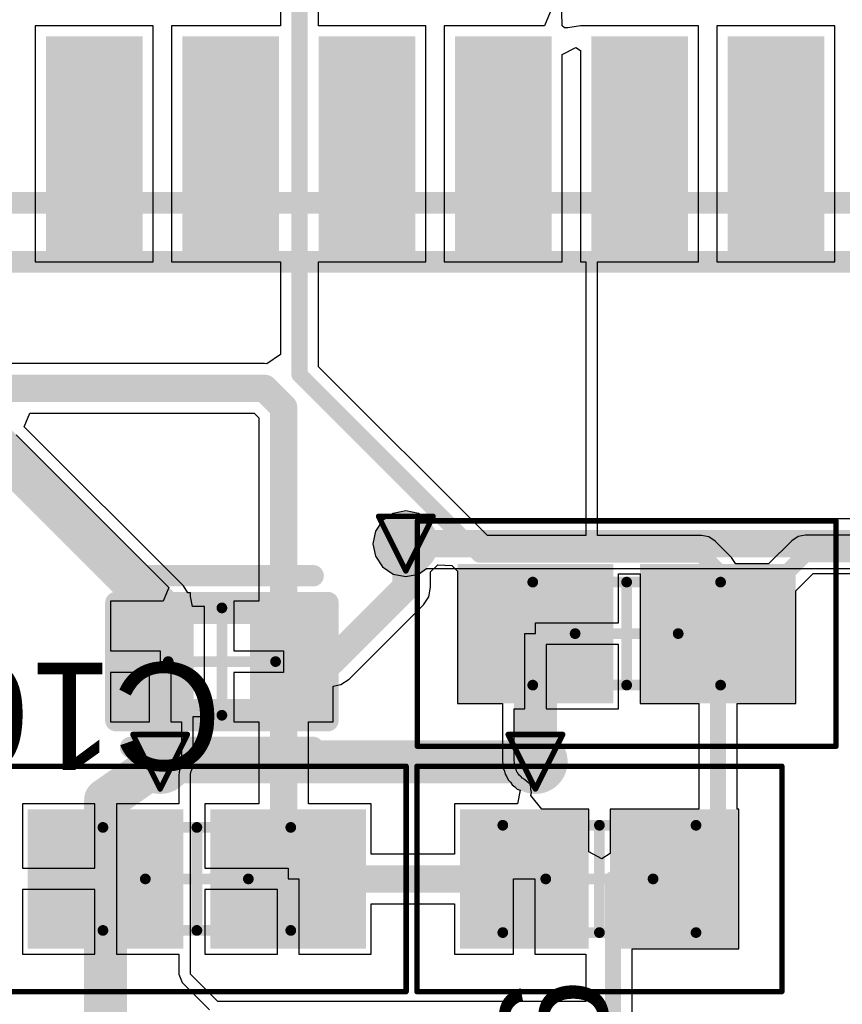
# Model space of a CAD drawing. Header units: millimetres. Extents: x 9.4 to 105.2, y 7.6 to 67.1.
# Tile 29 of 152: x 20.9 to 28.6, y 36.3 to 45.5. Entities that reach past the tile are written whole.
import ezdxf

# ---------------------------------------------------------------- set-up
doc = ezdxf.new("R2010")
doc.units = ezdxf.units.MM
for name, color, linetype in [('BottomLayer', 5, 'Continuous'), ('BottomSolder', 6, 'Continuous'), ('DrillDrawing', 1, 'Continuous'), ('Mechanical13', 56, 'Continuous'), ('Mechanical15', 56, 'Continuous'), ('Mechanical16', 56, 'Continuous'), ('Mechanical2', 216, 'Continuous'), ('Mechanical3', 76, 'Continuous'), ('Mechanical5', 56, 'Continuous'), ('TopLayer', 1, 'Continuous'), ('TopOverlay', 2, 'Continuous'), ('TopPaste', 8, 'Continuous'), ('TopSolder', 216, 'Continuous'), ('ViaHoleLayer', 16, 'Continuous')]:
    doc.layers.add(name, color=color, linetype=linetype)
doc.styles.add('Arial', font='arial.ttf', dxfattribs={"height": 0.2})

msp = doc.modelspace()

# ---------------------------------------------------------------- hatches: boundary and pattern name
at = {"layer": 'BottomLayer'}
h = msp.add_hatch(color=5, dxfattribs=at)
edge = h.paths.add_edge_path()
edge.add_arc((24.4856, 40.5892), 0.2, 0, 360)
h = msp.add_hatch(color=5, dxfattribs=at)
edge = h.paths.add_edge_path()
edge.add_arc((22.197, 38.5572), 0.2, 0, 360)
h = msp.add_hatch(color=5, dxfattribs=at)
edge = h.paths.add_edge_path()
edge.add_arc((25.693, 38.5572), 0.2, 0, 360)
at = {"layer": 'BottomSolder'}
h = msp.add_hatch(color=6, dxfattribs=at)
edge = h.paths.add_edge_path()
edge.add_arc((24.4856, 40.5892), 0.3, 0, 360)
h = msp.add_hatch(color=6, dxfattribs=at)
edge = h.paths.add_edge_path()
edge.add_arc((22.197, 38.5572), 0.3, 0, 360)
h = msp.add_hatch(color=6, dxfattribs=at)
edge = h.paths.add_edge_path()
edge.add_arc((25.693, 38.5572), 0.3, 0, 360)
at = {"layer": 'TopLayer'}
for points in [[(21.133, 43.316), (21.133, 45.316), (22.033, 45.316), (22.033, 43.316)], [(22.403, 43.316), (22.403, 45.316), (23.303, 45.316), (23.303, 43.316)], [(23.673, 43.316), (23.673, 45.316), (24.573, 45.316), (24.573, 43.316)], [(24.943, 43.316), (24.943, 45.316), (25.843, 45.316), (25.843, 43.316)], [(26.213, 43.316), (26.213, 45.316), (27.113, 45.316), (27.113, 43.316)], [(27.483, 43.316), (27.483, 45.316), (28.383, 45.316), (28.383, 43.316)], [(25.068, 39.201), (25.068, 40.301), (26.318, 40.301), (26.318, 39.201)], [(26.768, 39.201), (26.768, 40.301), (28.018, 40.301), (28.018, 39.201)], [(22.5095, 39.0777), (21.8845, 39.0777), (21.8845, 39.9027), (22.5095, 39.9027)], [(23.6595, 39.0777), (23.0345, 39.0777), (23.0345, 39.9027), (23.6595, 39.9027)], [(22.3138, 38.015), (22.3138, 36.915), (21.0638, 36.915), (21.0638, 38.015)], [(24.0138, 38.015), (24.0138, 36.915), (22.7638, 36.915), (22.7638, 38.015)], [(26.089, 38.015), (26.089, 36.915), (25.089, 36.915), (25.089, 38.015)], [(27.489, 38.015), (27.489, 36.915), (26.489, 36.915), (26.489, 38.015)]]:
    msp.add_hatch(color=1, dxfattribs=at).paths.add_polyline_path(points)
h = msp.add_hatch(color=1, dxfattribs=at)
edge = h.paths.add_edge_path()
edge.add_arc((24.4856, 40.5892), 0.2, 0, 360)
h = msp.add_hatch(color=1, dxfattribs=at)
edge = h.paths.add_edge_path()
edge.add_arc((22.197, 38.5572), 0.2, 0, 360)
h = msp.add_hatch(color=1, dxfattribs=at)
edge = h.paths.add_edge_path()
edge.add_arc((25.693, 38.5572), 0.2, 0, 360)
at = {"layer": 'TopPaste'}
for points in [[(21.133, 43.316), (21.133, 45.316), (22.033, 45.316), (22.033, 43.316)], [(22.403, 43.316), (22.403, 45.316), (23.303, 45.316), (23.303, 43.316)], [(23.673, 43.316), (23.673, 45.316), (24.573, 45.316), (24.573, 43.316)], [(24.943, 43.316), (24.943, 45.316), (25.843, 45.316), (25.843, 43.316)], [(26.213, 43.316), (26.213, 45.316), (27.113, 45.316), (27.113, 43.316)], [(27.483, 43.316), (27.483, 45.316), (28.383, 45.316), (28.383, 43.316)], [(25.118, 39.251), (25.118, 40.251), (26.268, 40.251), (26.268, 39.251)], [(26.818, 39.251), (26.818, 40.251), (27.968, 40.251), (27.968, 39.251)], [(22.5095, 39.0777), (21.8845, 39.0777), (21.8845, 39.9027), (22.5095, 39.9027)], [(23.6595, 39.0777), (23.0345, 39.0777), (23.0345, 39.9027), (23.6595, 39.9027)], [(22.2638, 37.965), (22.2638, 36.965), (21.1138, 36.965), (21.1138, 37.965)], [(23.9638, 37.965), (23.9638, 36.965), (22.8138, 36.965), (22.8138, 37.965)], [(26.039, 37.965), (26.039, 36.965), (25.139, 36.965), (25.139, 37.965)], [(27.439, 37.965), (27.439, 36.965), (26.539, 36.965), (26.539, 37.965)]]:
    msp.add_hatch(color=8, dxfattribs=at).paths.add_polyline_path(points)
at = {"layer": 'TopSolder'}
for points in [[(21.133, 43.316), (21.133, 45.316), (22.033, 45.316), (22.033, 43.316)], [(22.403, 43.316), (22.403, 45.316), (23.303, 45.316), (23.303, 43.316)], [(23.673, 43.316), (23.673, 45.316), (24.573, 45.316), (24.573, 43.316)], [(24.943, 43.316), (24.943, 45.316), (25.843, 45.316), (25.843, 43.316)], [(26.213, 43.316), (26.213, 45.316), (27.113, 45.316), (27.113, 43.316)], [(27.483, 43.316), (27.483, 45.316), (28.383, 45.316), (28.383, 43.316)], [(24.968, 39.101), (24.968, 40.401), (26.418, 40.401), (26.418, 39.101)], [(26.668, 39.101), (26.668, 40.401), (28.118, 40.401), (28.118, 39.101)], [(22.5095, 39.0777), (21.8845, 39.0777), (21.8845, 39.9027), (22.5095, 39.9027)], [(23.6595, 39.0777), (23.0345, 39.0777), (23.0345, 39.9027), (23.6595, 39.9027)], [(22.4138, 38.115), (22.4138, 36.815), (20.9638, 36.815), (20.9638, 38.115)], [(24.1138, 38.115), (24.1138, 36.815), (22.6638, 36.815), (22.6638, 38.115)], [(26.189, 38.115), (26.189, 36.815), (24.989, 36.815), (24.989, 38.115)], [(27.589, 38.115), (27.589, 36.815), (26.389, 36.815), (26.389, 38.115)]]:
    msp.add_hatch(color=216, dxfattribs=at).paths.add_polyline_path(points)
h = msp.add_hatch(color=216, dxfattribs=at)
edge = h.paths.add_edge_path()
edge.add_arc((24.4856, 40.5892), 0.3, 0, 360)
h = msp.add_hatch(color=216, dxfattribs=at)
edge = h.paths.add_edge_path()
edge.add_arc((22.197, 38.5572), 0.3, 0, 360)
h = msp.add_hatch(color=216, dxfattribs=at)
edge = h.paths.add_edge_path()
edge.add_arc((25.693, 38.5572), 0.3, 0, 360)
at = {"layer": 'ViaHoleLayer'}
h = msp.add_hatch(color=16, dxfattribs=at)
edge = h.paths.add_edge_path()
edge.add_arc((24.4856, 40.5892), 0.1, 0, 360)
h = msp.add_hatch(color=16, dxfattribs=at)
edge = h.paths.add_edge_path()
edge.add_arc((22.197, 38.5572), 0.1, 0, 360)
h = msp.add_hatch(color=16, dxfattribs=at)
edge = h.paths.add_edge_path()
edge.add_arc((25.693, 38.5572), 0.1, 0, 360)

# ---------------------------------------------------------------- linework, layer by layer
at = {"layer": 'BottomLayer'}
for p, q in [((24.3685, 40.8718), (24.2693, 40.8055)), ((24.4856, 40.8951), (24.3685, 40.8718)), ((24.6027, 40.8718), (24.4856, 40.8951)), ((24.6792, 40.8206), (24.6027, 40.8718)), ((24.2693, 40.8055), (24.203, 40.7063)), ((35.5442, 40.8206), (24.6792, 40.8206)), ((24.203, 40.7063), (24.1797, 40.5892)), ((24.1797, 40.5892), (24.203, 40.4721)), ((24.203, 40.4721), (24.2693, 40.3729)), ((24.2693, 40.3729), (24.3685, 40.3066)), ((24.3685, 40.3066), (24.4856, 40.2833)), ((24.4856, 40.2833), (24.6027, 40.3066)), ((24.6027, 40.3066), (24.6792, 40.3578)), ((24.6792, 40.3578), (35.5442, 40.3578))]:
    msp.add_line(p, q, dxfattribs=at)
for points, const_width in [([(24.4856, 40.5892), (35.7378, 40.5892)], 0.254), ([(22.197, 38.5572), (25.693, 38.5572)], 0.4)]:
    msp.add_lwpolyline(points, dxfattribs=dict(at, const_width=const_width))
for points, const_width in [([(24.4221, 40.5892, 1), (24.5491, 40.5892, 1)], 0.127), ([(22.097, 38.5572, 1), (22.297, 38.5572, 1)], 0.2), ([(25.593, 38.5572, 1), (25.793, 38.5572, 1)], 0.2)]:
    msp.add_lwpolyline(points, format="xyb", close=True, dxfattribs=dict(at, const_width=const_width))
at = {"layer": 'DrillDrawing', "const_width": 0.0508}
for points in [[(24.2316, 40.8432), (24.7396, 40.8432)], [(24.2316, 40.8432), (24.4856, 40.3352)], [(24.4856, 40.3352), (24.7396, 40.8432)], [(21.943, 38.8112), (22.451, 38.8112)], [(21.943, 38.8112), (22.197, 38.3032)], [(22.197, 38.3032), (22.451, 38.8112)], [(25.439, 38.8112), (25.947, 38.8112)], [(25.439, 38.8112), (25.693, 38.3032)], [(25.693, 38.3032), (25.947, 38.8112)]]:
    msp.add_lwpolyline(points, dxfattribs=at)
at = {"layer": 'DrillDrawing', "const_width": 0.0254}
for points in [[(24.2189, 40.8432, 1), (24.2443, 40.8432, 1)], [(24.2189, 40.8432, 1), (24.2443, 40.8432, 1)], [(24.7269, 40.8432, 1), (24.7523, 40.8432, 1)], [(24.7269, 40.8432, 1), (24.7523, 40.8432, 1)], [(24.4729, 40.3352, 1), (24.4983, 40.3352, 1)], [(24.4729, 40.3352, 1), (24.4983, 40.3352, 1)], [(21.9303, 38.8112, 1), (21.9557, 38.8112, 1)], [(21.9303, 38.8112, 1), (21.9557, 38.8112, 1)], [(22.4383, 38.8112, 1), (22.4637, 38.8112, 1)], [(22.4383, 38.8112, 1), (22.4637, 38.8112, 1)], [(25.4263, 38.8112, 1), (25.4517, 38.8112, 1)], [(25.4263, 38.8112, 1), (25.4517, 38.8112, 1)], [(25.9343, 38.8112, 1), (25.9597, 38.8112, 1)], [(25.9343, 38.8112, 1), (25.9597, 38.8112, 1)], [(22.1843, 38.3032, 1), (22.2097, 38.3032, 1)], [(22.1843, 38.3032, 1), (22.2097, 38.3032, 1)], [(25.6803, 38.3032, 1), (25.7057, 38.3032, 1)], [(25.6803, 38.3032, 1), (25.7057, 38.3032, 1)]]:
    msp.add_lwpolyline(points, format="xyb", close=True, dxfattribs=at)
at = {"layer": 'Mechanical13', "const_width": 0.1}
for points in [[(25.668, 39.271), (25.668, 40.231)], [(25.668, 40.231), (27.418, 40.231)], [(27.418, 39.271), (27.418, 40.231)], [(25.668, 39.271), (27.418, 39.271)], [(21.6638, 37.945), (23.4138, 37.945)], [(21.6638, 36.985), (21.6638, 37.945)], [(23.4138, 36.985), (23.4138, 37.945)], [(25.389, 36.965), (25.389, 37.965)], [(25.389, 37.965), (27.189, 37.965)], [(27.189, 36.965), (27.189, 37.965)], [(21.6638, 36.985), (23.4138, 36.985)], [(25.389, 36.965), (27.189, 36.965)]]:
    msp.add_lwpolyline(points, dxfattribs=at)
at = {"layer": 'Mechanical13', "const_width": 0.05}
for points in [[(25.643, 40.231, 1), (25.693, 40.231, 1)], [(25.643, 40.231, 1), (25.693, 40.231, 1)], [(27.393, 40.231, 1), (27.443, 40.231, 1)], [(27.393, 40.231, 1), (27.443, 40.231, 1)], [(25.643, 39.271, 1), (25.693, 39.271, 1)], [(25.643, 39.271, 1), (25.693, 39.271, 1)], [(27.393, 39.271, 1), (27.443, 39.271, 1)], [(27.393, 39.271, 1), (27.443, 39.271, 1)], [(21.6388, 37.945, 1), (21.6888, 37.945, 1)], [(21.6388, 37.945, 1), (21.6888, 37.945, 1)], [(23.3888, 37.945, 1), (23.4388, 37.945, 1)], [(23.3888, 37.945, 1), (23.4388, 37.945, 1)], [(25.364, 37.965, 1), (25.414, 37.965, 1)], [(25.364, 37.965, 1), (25.414, 37.965, 1)], [(27.164, 37.965, 1), (27.214, 37.965, 1)], [(27.164, 37.965, 1), (27.214, 37.965, 1)], [(21.6388, 36.985, 1), (21.6888, 36.985, 1)], [(21.6388, 36.985, 1), (21.6888, 36.985, 1)], [(23.3888, 36.985, 1), (23.4388, 36.985, 1)], [(23.3888, 36.985, 1), (23.4388, 36.985, 1)], [(25.364, 36.965, 1), (25.414, 36.965, 1)], [(25.364, 36.965, 1), (25.414, 36.965, 1)], [(27.164, 36.965, 1), (27.214, 36.965, 1)], [(27.164, 36.965, 1), (27.214, 36.965, 1)]]:
    msp.add_lwpolyline(points, format="xyb", close=True, dxfattribs=at)
at = {"layer": 'Mechanical15'}
for points, const_width in [([(24.593, 38.701), (24.593, 40.801)], 0.05), ([(24.593, 40.801), (28.493, 40.801)], 0.05), ([(28.493, 38.701), (28.493, 40.801)], 0.05), ([(26.543, 39.271), (26.543, 40.231)], 0.1), ([(26.063, 39.751), (27.023, 39.751)], 0.1), ([(24.593, 38.701), (28.493, 38.701)], 0.05), ([(20.5888, 38.515), (24.4887, 38.515)], 0.05), ([(24.4887, 36.415), (24.4887, 38.515)], 0.05), ([(24.589, 36.415), (24.589, 38.515)], 0.05), ([(24.589, 38.515), (27.989, 38.515)], 0.05), ([(27.989, 36.415), (27.989, 38.515)], 0.05), ([(22.5387, 36.985), (22.5387, 37.945)], 0.1), ([(26.289, 36.965), (26.289, 37.965)], 0.1), ([(22.0588, 37.465), (23.0188, 37.465)], 0.1), ([(25.789, 37.465), (26.789, 37.465)], 0.1), ([(20.5888, 36.415), (24.4887, 36.415)], 0.05), ([(24.589, 36.415), (27.989, 36.415)], 0.05)]:
    msp.add_lwpolyline(points, dxfattribs=dict(at, const_width=const_width))
for points, const_width in [([(24.5805, 40.801, 1), (24.6055, 40.801, 1)], 0.025), ([(24.5805, 40.801, 1), (24.6055, 40.801, 1)], 0.025), ([(28.4805, 40.801, 1), (28.5055, 40.801, 1)], 0.025), ([(28.4805, 40.801, 1), (28.5055, 40.801, 1)], 0.025), ([(26.518, 40.231, 1), (26.568, 40.231, 1)], 0.05), ([(26.038, 39.751, 1), (26.088, 39.751, 1)], 0.05), ([(26.998, 39.751, 1), (27.048, 39.751, 1)], 0.05), ([(26.518, 39.271, 1), (26.568, 39.271, 1)], 0.05), ([(24.5805, 38.701, 1), (24.6055, 38.701, 1)], 0.025), ([(24.5805, 38.701, 1), (24.6055, 38.701, 1)], 0.025), ([(28.4805, 38.701, 1), (28.5055, 38.701, 1)], 0.025), ([(28.4805, 38.701, 1), (28.5055, 38.701, 1)], 0.025), ([(24.4763, 38.515, 1), (24.5012, 38.515, 1)], 0.025), ([(24.4763, 38.515, 1), (24.5012, 38.515, 1)], 0.025), ([(24.5765, 38.515, 1), (24.6015, 38.515, 1)], 0.025), ([(24.5765, 38.515, 1), (24.6015, 38.515, 1)], 0.025), ([(27.9765, 38.515, 1), (28.0015, 38.515, 1)], 0.025), ([(27.9765, 38.515, 1), (28.0015, 38.515, 1)], 0.025), ([(22.5137, 37.945, 1), (22.5637, 37.945, 1)], 0.05), ([(26.264, 37.965, 1), (26.314, 37.965, 1)], 0.05), ([(22.0338, 37.465, 1), (22.0838, 37.465, 1)], 0.05), ([(22.9938, 37.465, 1), (23.0437, 37.465, 1)], 0.05), ([(25.764, 37.465, 1), (25.814, 37.465, 1)], 0.05), ([(26.764, 37.465, 1), (26.814, 37.465, 1)], 0.05), ([(22.5137, 36.985, 1), (22.5637, 36.985, 1)], 0.05), ([(26.264, 36.965, 1), (26.314, 36.965, 1)], 0.05), ([(24.4763, 36.415, 1), (24.5012, 36.415, 1)], 0.025), ([(24.4763, 36.415, 1), (24.5012, 36.415, 1)], 0.025), ([(24.5765, 36.415, 1), (24.6015, 36.415, 1)], 0.025), ([(24.5765, 36.415, 1), (24.6015, 36.415, 1)], 0.025), ([(27.9765, 36.415, 1), (28.0015, 36.415, 1)], 0.025), ([(27.9765, 36.415, 1), (28.0015, 36.415, 1)], 0.025)]:
    msp.add_lwpolyline(points, format="xyb", close=True, dxfattribs=dict(at, const_width=const_width))
at = {"layer": 'Mechanical16', "const_width": 0.1}
for points in [[(22.772, 38.9903), (22.772, 39.9903)], [(22.272, 39.4902), (23.272, 39.4902)]]:
    msp.add_lwpolyline(points, dxfattribs=at)
at = {"layer": 'Mechanical16', "const_width": 0.05}
for points in [[(22.747, 39.9903, 1), (22.797, 39.9903, 1)], [(22.247, 39.4902, 1), (22.297, 39.4902, 1)], [(23.247, 39.4902, 1), (23.297, 39.4902, 1)], [(22.747, 38.9903, 1), (22.797, 38.9903, 1)]]:
    msp.add_lwpolyline(points, format="xyb", close=True, dxfattribs=at)
at = {"layer": 'Mechanical2', "const_width": 0.2}
for points in [[(10.233, 43.766), (35.833, 43.766)], [(21.922, 39.9402), (23.622, 39.9402)], [(21.922, 39.0403), (21.922, 39.9402)], [(23.622, 39.0403), (23.622, 39.9402)], [(21.922, 39.0403), (23.622, 39.0403)]]:
    msp.add_lwpolyline(points, dxfattribs=at)
at = {"layer": 'Mechanical2', "const_width": 0.1}
for points in [[(21.872, 39.9402, 1), (21.972, 39.9402, 1)], [(21.872, 39.9402, 1), (21.972, 39.9402, 1)], [(23.572, 39.9402, 1), (23.672, 39.9402, 1)], [(23.572, 39.9402, 1), (23.672, 39.9402, 1)], [(21.872, 39.0403, 1), (21.972, 39.0403, 1)], [(21.872, 39.0403, 1), (21.972, 39.0403, 1)], [(23.572, 39.0403, 1), (23.672, 39.0403, 1)], [(23.572, 39.0403, 1), (23.672, 39.0403, 1)]]:
    msp.add_lwpolyline(points, format="xyb", close=True, dxfattribs=at)
at = {"layer": 'Mechanical3', "const_width": 0.2}
for points in [[(10.133, 43.216), (36.383, 43.216)], [(21.7845, 40.0403), (23.7595, 40.0403)], [(21.7845, 38.9402), (21.7845, 40.0403)], [(23.7595, 38.9402), (23.7595, 40.0403)], [(21.7845, 38.9402), (23.7595, 38.9402)]]:
    msp.add_lwpolyline(points, dxfattribs=at)
at = {"layer": 'Mechanical3', "const_width": 0.1}
for points in [[(21.7345, 40.0403, 1), (21.8345, 40.0403, 1)], [(21.7345, 40.0403, 1), (21.8345, 40.0403, 1)], [(23.7095, 40.0403, 1), (23.8095, 40.0403, 1)], [(23.7095, 40.0403, 1), (23.8095, 40.0403, 1)], [(21.7345, 38.9402, 1), (21.8345, 38.9402, 1)], [(21.7345, 38.9402, 1), (21.8345, 38.9402, 1)], [(23.7095, 38.9402, 1), (23.8095, 38.9402, 1)], [(23.7095, 38.9402, 1), (23.8095, 38.9402, 1)]]:
    msp.add_lwpolyline(points, format="xyb", close=True, dxfattribs=at)
at = {"layer": 'Mechanical5', "const_width": 0.2}
for points in [[(10.133, 43.216), (36.383, 43.216)], [(21.7845, 40.0403), (23.7595, 40.0403)], [(21.7845, 38.9402), (21.7845, 40.0403)], [(23.7595, 38.9402), (23.7595, 40.0403)], [(21.7845, 38.9402), (23.7595, 38.9402)]]:
    msp.add_lwpolyline(points, dxfattribs=at)
at = {"layer": 'Mechanical5', "const_width": 0.1}
for points in [[(21.7345, 40.0403, 1), (21.8345, 40.0403, 1)], [(21.7345, 40.0403, 1), (21.8345, 40.0403, 1)], [(23.7095, 40.0403, 1), (23.8095, 40.0403, 1)], [(23.7095, 40.0403, 1), (23.8095, 40.0403, 1)], [(21.7345, 38.9402, 1), (21.8345, 38.9402, 1)], [(21.7345, 38.9402, 1), (21.8345, 38.9402, 1)], [(23.7095, 38.9402, 1), (23.8095, 38.9402, 1)], [(23.7095, 38.9402, 1), (23.8095, 38.9402, 1)]]:
    msp.add_lwpolyline(points, format="xyb", close=True, dxfattribs=at)
at = {"layer": 'TopLayer'}
for p, q in [((23.6734, 45.416), (23.6734, 45.9232)), ((23.3166, 45.7886), (23.3166, 45.416)), ((25.831, 45.543), (25.7784, 45.416)), ((25.943, 45.416), (25.9392, 45.543)), ((22.133, 45.416), (21.033, 45.416)), ((21.033, 45.416), (21.033, 43.216)), ((22.133, 43.216), (22.133, 45.416)), ((23.3166, 45.416), (22.303, 45.416)), ((22.303, 45.416), (22.303, 43.216)), ((24.673, 45.416), (23.6734, 45.416)), ((24.673, 43.216), (24.673, 45.416)), ((25.7784, 45.416), (24.843, 45.416)), ((24.843, 45.416), (24.843, 43.216)), ((25.9628, 45.3971), (25.943, 45.416)), ((25.9936, 45.3976), (25.9628, 45.3971)), ((26.113, 45.416), (25.9936, 45.3976)), ((27.213, 45.416), (26.113, 45.416)), ((26.113, 45.416), (26.113, 45.416)), ((26.113, 45.416), (26.113, 45.416)), ((27.213, 43.216), (27.213, 45.416)), ((28.483, 45.416), (27.383, 45.416)), ((27.383, 45.416), (27.383, 43.216)), ((28.483, 43.216), (28.483, 45.416)), ((25.943, 45.1488), (26.07, 45.2146)), ((25.943, 43.216), (25.943, 45.1488)), ((26.07, 45.2146), (26.113, 45.1844)), ((26.113, 45.1844), (26.113, 43.216)), ((21.033, 43.216), (22.133, 43.216)), ((22.303, 43.216), (23.3166, 43.216)), ((23.3166, 43.216), (23.3166, 42.3526)), ((23.6734, 42.2379), (23.6734, 43.216)), ((23.6734, 43.216), (24.673, 43.216)), ((24.843, 43.216), (25.943, 43.216)), ((26.113, 43.216), (26.162, 43.216)), ((26.162, 43.216), (26.162, 40.666)), ((26.2702, 40.666), (26.2702, 43.216)), ((26.2702, 43.216), (27.213, 43.216)), ((27.383, 43.216), (28.483, 43.216)), ((23.3166, 42.3526), (23.1896, 42.2644)), ((23.1692, 42.2684), (19.6031, 42.2684)), ((23.1896, 42.2644), (23.1692, 42.2684)), ((25.2453, 40.666), (23.6734, 42.2379)), ((20.9306, 41.6786), (20.9832, 41.8056)), ((20.9832, 41.8056), (23.0733, 41.8056)), ((23.0733, 41.8056), (23.1155, 41.7633)), ((23.1155, 41.7633), (23.1155, 40.0527)), ((22.4133, 40.1959), (20.9306, 41.6786)), ((20.8541, 41.602), (22.2764, 40.1797)), ((26.162, 40.666), (25.2453, 40.666)), ((27.2406, 40.666), (26.2702, 40.666)), ((27.3089, 40.6524), (27.2406, 40.666)), ((27.3668, 40.6138), (27.3089, 40.6524)), ((28.1395, 40.6556), (28.0816, 40.6169)), ((28.2078, 40.6692), (28.1395, 40.6556)), ((29.157, 40.6692), (28.2078, 40.6692)), ((27.5192, 40.4614), (27.3668, 40.6138)), ((28.0816, 40.6169), (27.8657, 40.401)), ((24.717, 40.3257), (24.7823, 40.3909)), ((24.7823, 40.3909), (24.9154, 40.3844)), ((24.9154, 40.3844), (24.968, 40.3333)), ((27.5578, 40.4035), (27.5192, 40.4614)), ((27.5583, 40.401), (27.5578, 40.4035)), ((27.8657, 40.401), (27.5583, 40.401)), ((24.717, 40.1828), (24.717, 40.3257)), ((24.968, 40.3333), (24.968, 39.101)), ((26.468, 39.851), (26.468, 40.3092)), ((26.468, 40.3092), (26.668, 40.3092)), ((26.668, 40.3092), (26.668, 39.101)), ((28.118, 40.1486), (28.2817, 40.3123)), ((28.2817, 40.3123), (29.157, 40.3123)), ((22.456, 40.132), (22.4133, 40.1959)), ((22.4133, 40.1959), (22.4133, 40.1959)), ((22.2764, 40.1797), (22.2238, 40.0527)), ((22.479, 40.132), (22.456, 40.132)), ((22.479, 40.0976), (22.479, 40.132)), ((24.6994, 40.0942), (24.717, 40.1828)), ((28.118, 39.101), (28.118, 40.1486)), ((22.2238, 40.0527), (21.7345, 40.0527)), ((21.7345, 40.0527), (21.7345, 39.5902)), ((22.4796, 40.0967), (22.479, 40.0976)), ((22.4983, 40.0027), (22.4796, 40.0967)), ((23.1155, 40.0527), (22.8845, 40.0527)), ((22.8845, 40.0527), (22.8845, 39.5902)), ((23.9567, 39.3266), (24.6493, 40.0191)), ((24.6493, 40.0191), (24.6994, 40.0942)), ((22.6095, 40.0027), (22.4983, 40.0027)), ((22.6095, 38.9777), (22.6095, 40.0027)), ((25.693, 39.751), (25.693, 39.851)), ((25.693, 39.851), (26.468, 39.851)), ((25.593, 39.051), (25.593, 39.751)), ((25.593, 39.751), (25.693, 39.751)), ((26.468, 39.651), (25.793, 39.651)), ((25.793, 39.651), (25.793, 39.051)), ((26.468, 39.051), (26.468, 39.651)), ((21.7345, 39.5902), (22.197, 39.5902)), ((22.197, 39.5902), (22.197, 39.4902)), ((22.8845, 39.5902), (23.347, 39.5902)), ((23.347, 39.5902), (23.347, 39.3902)), ((22.197, 39.4902), (22.297, 39.4902)), ((22.297, 39.4902), (22.297, 38.9277)), ((22.097, 39.3902), (21.7345, 39.3902)), ((21.7345, 39.3902), (21.7345, 38.9277)), ((22.097, 38.9277), (22.097, 39.3902)), ((23.347, 39.3902), (22.8845, 39.3902)), ((22.8845, 39.3902), (22.8845, 38.9277)), ((23.8095, 39.2621), (23.8816, 39.2764)), ((23.8816, 39.2764), (23.9567, 39.3266)), ((23.8095, 38.9277), (23.8095, 39.2621)), ((24.968, 39.101), (25.3871, 39.101)), ((25.3871, 39.101), (25.3871, 38.5572)), ((26.668, 39.101), (27.2146, 39.101)), ((27.2146, 39.101), (27.2146, 38.115)), ((27.5714, 38.115), (27.5714, 39.101)), ((27.5714, 39.101), (28.118, 39.101)), ((25.4953, 38.5679), (25.4953, 39.051)), ((25.4953, 39.051), (25.593, 39.051)), ((25.793, 39.051), (26.468, 39.051)), ((21.7345, 38.9277), (22.097, 38.9277)), ((22.297, 38.9277), (22.3946, 38.9277)), ((22.3946, 38.9277), (22.3946, 38.5679)), ((22.5029, 38.5572), (22.5029, 38.9777)), ((22.5029, 38.9777), (22.6095, 38.9777)), ((22.8845, 38.9277), (23.1155, 38.9277)), ((23.1155, 38.9277), (23.1155, 38.165)), ((23.5784, 38.165), (23.5784, 38.9277)), ((23.5784, 38.9277), (23.8095, 38.9277)), ((22.3939, 38.5399), (22.3894, 38.5285)), ((22.3946, 38.5679), (22.3915, 38.552)), ((22.3915, 38.552), (22.3939, 38.5399)), ((22.4976, 38.5308), (22.5029, 38.5572)), ((25.3871, 38.5572), (25.393, 38.5277)), ((25.4991, 38.5488), (25.4953, 38.5679)), ((25.497, 38.5379), (25.4991, 38.5488)), ((22.3755, 38.4508), (22.3708, 38.4392)), ((22.3793, 38.4908), (22.3734, 38.4613)), ((22.3734, 38.4613), (22.3755, 38.4508)), ((22.3855, 38.5), (22.3793, 38.4908)), ((22.3896, 38.521), (22.3855, 38.5111)), ((22.3855, 38.5111), (22.3855, 38.5)), ((22.3894, 38.5285), (22.3896, 38.521)), ((22.4796, 38.4401), (22.4855, 38.4697)), ((22.4855, 38.4697), (22.497, 38.4975)), ((22.497, 38.5009), (22.4982, 38.504)), ((22.497, 38.4975), (22.497, 38.5009)), ((22.4982, 38.504), (22.4976, 38.5308)), ((25.393, 38.5277), (25.393, 38.4975)), ((25.393, 38.4975), (25.4045, 38.4697)), ((25.4045, 38.4697), (25.4104, 38.4401)), ((25.5012, 38.5277), (25.497, 38.5379)), ((25.5012, 38.5191), (25.5012, 38.5277)), ((25.5045, 38.5111), (25.5012, 38.5191)), ((25.5045, 38.5), (25.5045, 38.5111)), ((25.5107, 38.4908), (25.5045, 38.5)), ((25.5123, 38.4824), (25.5107, 38.4908)), ((25.5171, 38.4752), (25.5123, 38.4824)), ((25.5193, 38.4644), (25.5171, 38.4752)), ((25.5271, 38.4565), (25.5193, 38.4644)), ((25.5304, 38.4486), (25.5271, 38.4565)), ((25.5365, 38.4425), (25.5304, 38.4486)), ((22.3708, 38.4392), (22.3708, 38.165)), ((22.479, 38.4392), (22.4796, 38.4401)), ((22.479, 36.576), (22.479, 38.4392)), ((25.4104, 38.4401), (25.4271, 38.4151)), ((25.4271, 38.4151), (25.4386, 38.3873)), ((25.4386, 38.3873), (25.4599, 38.366)), ((25.4599, 38.366), (25.4767, 38.3409)), ((25.5407, 38.4323), (25.5365, 38.4425)), ((25.5499, 38.4261), (25.5407, 38.4323)), ((25.5547, 38.4189), (25.5499, 38.4261)), ((25.5619, 38.4142), (25.5547, 38.4189)), ((25.568, 38.405), (25.5619, 38.4142)), ((25.5783, 38.4007), (25.568, 38.405)), ((25.5843, 38.3946), (25.5783, 38.4007)), ((25.5923, 38.3913), (25.5843, 38.3946)), ((25.6147, 38.369), (25.5923, 38.3913)), ((25.641, 38.3513), (25.6147, 38.369)), ((25.4767, 38.3409), (25.5017, 38.3242)), ((25.5017, 38.3242), (25.523, 38.3029)), ((25.523, 38.3029), (25.5509, 38.2913)), ((25.5509, 38.2913), (25.5255, 38.165)), ((25.6431, 38.3405), (25.641, 38.3513)), ((25.6509, 38.3328), (25.6431, 38.3405)), ((25.6509, 38.3011), (25.6509, 38.3328)), ((25.657, 38.2701), (25.6509, 38.3011)), ((25.6514, 38.242), (25.657, 38.2701)), ((25.7537, 38.115), (25.6514, 38.242)), ((21.5888, 38.165), (20.9138, 38.165)), ((20.9138, 38.165), (20.9138, 37.565)), ((21.5888, 37.565), (21.5888, 38.165)), ((22.3708, 38.165), (21.7888, 38.165)), ((21.7888, 38.165), (21.7888, 37.465)), ((23.1155, 38.165), (22.6138, 38.165)), ((22.6138, 38.165), (22.6138, 37.565)), ((24.1638, 38.165), (23.5784, 38.165)), ((24.1638, 37.6964), (24.1638, 38.165)), ((25.5255, 38.165), (24.939, 38.165)), ((24.939, 38.165), (24.939, 37.6964)), ((26.189, 38.115), (25.7537, 38.115)), ((26.189, 37.7171), (26.189, 38.115)), ((27.2146, 38.115), (26.389, 38.115)), ((26.389, 38.115), (26.389, 37.7007)), ((27.589, 38.115), (27.5714, 38.115)), ((27.589, 36.815), (27.589, 38.115)), ((26.3107, 37.652), (26.189, 37.7171)), ((24.939, 37.6964), (24.1638, 37.6964)), ((26.389, 37.7007), (26.3107, 37.652)), ((20.9138, 37.565), (21.5888, 37.565)), ((22.6138, 37.565), (23.3888, 37.565)), ((23.3888, 37.565), (23.3888, 37.465)), ((21.7888, 37.465), (21.7888, 36.765)), ((23.3888, 37.465), (23.4888, 37.465)), ((23.4888, 37.465), (23.4888, 36.765)), ((25.489, 36.765), (25.489, 37.465)), ((25.489, 37.465), (25.689, 37.465)), ((25.689, 37.465), (25.689, 36.765)), ((21.5888, 37.365), (20.9138, 37.365)), ((20.9138, 37.365), (20.9138, 36.765)), ((21.5888, 36.765), (21.5888, 37.365)), ((23.2888, 37.365), (22.6138, 37.365)), ((22.6138, 37.365), (22.6138, 36.765)), ((23.2888, 36.765), (23.2888, 37.365)), ((24.1638, 36.765), (24.1638, 37.2336)), ((24.1638, 37.2336), (24.939, 37.2336)), ((24.939, 37.2336), (24.939, 36.765)), ((26.5944, 36.121), (26.5944, 36.815)), ((26.5944, 36.815), (27.589, 36.815)), ((20.9138, 36.765), (21.5888, 36.765)), ((21.7888, 36.765), (22.3708, 36.765)), ((22.3708, 36.765), (22.3708, 36.576)), ((22.6138, 36.765), (23.2888, 36.765)), ((23.4888, 36.765), (24.1638, 36.765)), ((24.939, 36.765), (25.489, 36.765)), ((25.689, 36.765), (26.162, 36.765)), ((26.162, 36.765), (26.162, 36.322)), ((22.3708, 36.576), (22.4025, 36.4995)), ((22.733, 36.322), (22.479, 36.576)), ((22.4025, 36.4995), (22.4025, 36.4995)), ((22.4025, 36.4995), (22.6565, 36.2455)), ((26.162, 36.322), (22.733, 36.322))]:
    msp.add_line(p, q, dxfattribs=at)
for points, const_width in [([(23.495, 42.164), (23.495, 45.9232)], 0.15), ([(23.495, 42.164), (25.1714, 40.4876)], 0.15), ([(19.5072, 42.037), (23.1692, 42.037)], 0.254), ([(23.1692, 42.037), (23.347, 41.8592)], 0.254), ([(23.347, 39.4902), (23.347, 41.8592)], 0.254), ([(20.5968, 41.5798), (22.197, 39.9796)], 0.4), ([(24.4856, 40.1828), (24.4856, 40.5892)], 0.254), ([(25.1714, 40.4876), (27.2406, 40.4876)], 0.15), ([(27.2406, 40.4876), (27.393, 40.3352)], 0.15), ([(27.468, 39.751), (28.2078, 40.4907)], 0.15), ([(28.2078, 40.4907), (29.607, 40.4907)], 0.15), ([(27.393, 39.751), (27.393, 40.3352)], 0.15), ([(23.793, 39.4902), (24.4856, 40.1828)], 0.254), ([(22.197, 39.4902), (22.197, 39.9796)], 0.4), ([(25.693, 38.5572), (25.693, 39.751)], 0.4), ([(27.393, 39.751), (27.468, 39.751)], 0.15), ([(27.393, 37.869), (27.393, 39.751)], 0.15), ([(22.197, 38.5572), (22.197, 39.4902)], 0.4), ([(23.347, 39.4902), (23.793, 39.4902)], 0.254), ([(23.347, 37.5068), (23.347, 39.4902)], 0.254), ([(21.6888, 38.2016), (22.197, 38.5572)], 0.4), ([(21.6888, 37.465), (21.6888, 38.2016)], 0.4), ([(26.989, 37.465), (27.393, 37.869)], 0.15), ([(21.6888, 28.623), (21.6888, 37.465)], 0.4), ([(23.347, 37.5068), (23.3888, 37.465)], 0.254), ([(23.3888, 37.465), (25.589, 37.465)], 0.254), ([(26.416, 35.671), (26.416, 37.465)], 0.15), ([(26.416, 37.465), (26.989, 37.465)], 0.15)]:
    msp.add_lwpolyline(points, dxfattribs=dict(at, const_width=const_width))
for points, const_width in [([(23.4575, 42.164, 1), (23.5325, 42.164, 1)], 0.075), ([(23.4575, 42.164, 1), (23.5325, 42.164, 1)], 0.075), ([(23.1057, 42.037, 1), (23.2327, 42.037, 1)], 0.127), ([(23.1057, 42.037, 1), (23.2327, 42.037, 1)], 0.127), ([(23.2835, 41.8592, 1), (23.4105, 41.8592, 1)], 0.127), ([(23.2835, 41.8592, 1), (23.4105, 41.8592, 1)], 0.127), ([(24.4221, 40.5892, 1), (24.5491, 40.5892, 1)], 0.127), ([(25.1339, 40.4876, 1), (25.2089, 40.4876, 1)], 0.075), ([(25.1339, 40.4876, 1), (25.2089, 40.4876, 1)], 0.075), ([(27.2031, 40.4876, 1), (27.2781, 40.4876, 1)], 0.075), ([(27.2031, 40.4876, 1), (27.2781, 40.4876, 1)], 0.075), ([(28.1703, 40.4907, 1), (28.2453, 40.4907, 1)], 0.075), ([(28.1703, 40.4907, 1), (28.2453, 40.4907, 1)], 0.075), ([(27.3555, 40.3352, 1), (27.4305, 40.3352, 1)], 0.075), ([(27.3555, 40.3352, 1), (27.4305, 40.3352, 1)], 0.075), ([(24.4221, 40.1828, 1), (24.5491, 40.1828, 1)], 0.127), ([(24.4221, 40.1828, 1), (24.5491, 40.1828, 1)], 0.127), ([(22.097, 39.9796, 1), (22.297, 39.9796, 1)], 0.2), ([(22.097, 39.9796, 1), (22.297, 39.9796, 1)], 0.2), ([(25.593, 39.751, 1), (25.793, 39.751, 1)], 0.2), ([(27.3555, 39.751, 1), (27.4305, 39.751, 1)], 0.075), ([(27.3555, 39.751, 1), (27.4305, 39.751, 1)], 0.075), ([(27.3555, 39.751, 1), (27.4305, 39.751, 1)], 0.075), ([(27.4305, 39.751, 1), (27.5055, 39.751, 1)], 0.075), ([(27.4305, 39.751, 1), (27.5055, 39.751, 1)], 0.075), ([(22.097, 39.4902, 1), (22.297, 39.4902, 1)], 0.2), ([(22.097, 39.4902, 1), (22.297, 39.4902, 1)], 0.2), ([(23.2835, 39.4902, 1), (23.4105, 39.4902, 1)], 0.127), ([(23.2835, 39.4902, 1), (23.4105, 39.4902, 1)], 0.127), ([(23.2835, 39.4902, 1), (23.4105, 39.4902, 1)], 0.127), ([(23.7295, 39.4902, 1), (23.8565, 39.4902, 1)], 0.127), ([(23.7295, 39.4902, 1), (23.8565, 39.4902, 1)], 0.127), ([(22.097, 38.5572, 1), (22.297, 38.5572, 1)], 0.2), ([(22.097, 38.5572, 1), (22.297, 38.5572, 1)], 0.2), ([(25.593, 38.5572, 1), (25.793, 38.5572, 1)], 0.2), ([(21.5888, 38.2016, 1), (21.7888, 38.2016, 1)], 0.2), ([(21.5888, 38.2016, 1), (21.7888, 38.2016, 1)], 0.2), ([(27.3555, 37.869, 1), (27.4305, 37.869, 1)], 0.075), ([(27.3555, 37.869, 1), (27.4305, 37.869, 1)], 0.075), ([(21.5888, 37.465, 1), (21.7888, 37.465, 1)], 0.2), ([(21.5888, 37.465, 1), (21.7888, 37.465, 1)], 0.2), ([(23.2835, 37.5068, 1), (23.4105, 37.5068, 1)], 0.127), ([(23.2835, 37.5068, 1), (23.4105, 37.5068, 1)], 0.127), ([(23.3253, 37.465, 1), (23.4523, 37.465, 1)], 0.127), ([(23.3253, 37.465, 1), (23.4523, 37.465, 1)], 0.127), ([(25.5255, 37.465, 1), (25.6525, 37.465, 1)], 0.127), ([(26.3785, 37.465, 1), (26.4535, 37.465, 1)], 0.075), ([(26.3785, 37.465, 1), (26.4535, 37.465, 1)], 0.075), ([(26.9515, 37.465, 1), (27.0265, 37.465, 1)], 0.075), ([(26.9515, 37.465, 1), (27.0265, 37.465, 1)], 0.075)]:
    msp.add_lwpolyline(points, format="xyb", close=True, dxfattribs=dict(at, const_width=const_width))
at = {"layer": 'TopOverlay', "const_width": 0.2}
for points in [[(21.922, 40.2902), (23.622, 40.2902)], [(21.922, 38.6902), (23.622, 38.6902)]]:
    msp.add_lwpolyline(points, dxfattribs=at)
at = {"layer": 'TopOverlay', "const_width": 0.1}
for points in [[(21.872, 40.2902, 1), (21.972, 40.2902, 1)], [(23.572, 40.2902, 1), (23.672, 40.2902, 1)], [(21.872, 38.6902, 1), (21.972, 38.6902, 1)], [(23.572, 38.6902, 1), (23.672, 38.6902, 1)]]:
    msp.add_lwpolyline(points, format="xyb", close=True, dxfattribs=at)

# ---------------------------------------------------------------- texts
at = {"layer": 'Mechanical5', "style": 'Arial'}
for s, rotation, p in [('C16', 180, (22.772, 39.4792)), ('Q6', 90, (26.3661, 34.671))]:
    msp.add_text(s, height=1, rotation=rotation, dxfattribs=at).set_placement(p)

doc.saveas('drawing.dxf')
